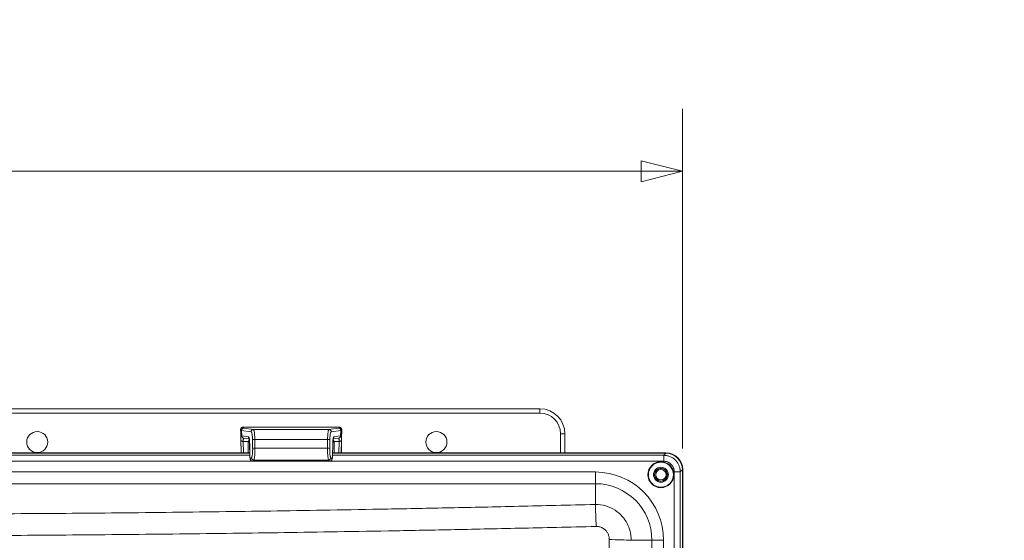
# Model space of a CAD drawing. Header units: inches. Extents: x -374 to 640, y -945 to 1059.
# Tile 97 of 222: x 66.19 to 80.99, y 68.66 to 76.48. Entities that reach past the tile are written whole.
import ezdxf

# ---------------------------------------------------------------- set-up
doc = ezdxf.new("R2010")
doc.units = ezdxf.units.IN
doc.header["$LTSCALE"] = 5
doc.header["$MEASUREMENT"] = 0
for name, color, linetype, lineweight in [('Dimension (ANSI)', 7, 'Continuous', 9), ('Visible (ANSI)', 7, 'Continuous', 18), ('Visible Narrow (ANSI)', 7, 'Continuous', 5)]:
    doc.layers.add(name, color=color, linetype=linetype, lineweight=lineweight)
doc.styles.add('Note Text (ANSI)', font='arial.ttf')
doc.dimstyles.new('.XX', dxfattribs={"dimscale": 5, "dimtxt": 0.095, "dimasz": 0.125, "dimexe": 0.1875, "dimexo": 0.0625, "dimgap": 0.0625, "dimtad": 0, "dimtih": 1, "dimtoh": 1, "dimrnd": 1e-08, "dimzin": 0, "dimdsep": 46, "dimtxsty": 'Note Text (ANSI)', "dimblk": 'Filled-1', "dimcen": 0.09, "dimdle": 0.45, "dimclrd": 256, "dimclre": 256, "dimclrt": 256, "dimadec": 0, "dimazin": 1, "dimtfac": 1.263158, "dimtofl": 0, "dimtmove": 0, "dimatfit": 3, "dimfxl": 1, "dimtolj": 1, "dimtzin": 4, "dimlwd": -1, "dimlwe": -1, "dimarcsym": 0})

# ---------------------------------------------------------------- blocks, each defined once
blk = doc.blocks.new('Filled-1')
at = {"color": 0}
for p, q in [((0, 0), (-1, 0.25)), ((-1, 0.25), (-1, -0.25)), ((-1, 0), (0, 0)), ((-1, -0.25), (0, 0))]:
    blk.add_line(p, q, dxfattribs=at)
at = {"color": 0, "flags": 128}
blk.add_lwpolyline([(-1, -0.25), (0, 0), (-1, 0.25), (-1, -0.25)], dxfattribs=at)
at = {"color": 0}
blk.add_solid([(-1, -0.25), (0, 0), (-1, 0.25), (-1, -0.25)], dxfattribs=at)
blk = doc.blocks.new('*D45')
at = {"layer": 'Defpoints', "color": 0, "transparency": 16777216}
for p in [(76.151, 74.203), (50.746, 69.724), (76.151, 69.724)]:
    blk.add_point(p, dxfattribs=at)
at = {"layer": 'Dimension (ANSI)', "transparency": 16777216}
for p, q in [((50.746, 70.036), (50.746, 75.14)), ((76.151, 70.036), (76.151, 75.14)), ((51.371, 74.203), (62.332, 74.203)), ((75.526, 74.203), (64.566, 74.203))]:
    blk.add_line(p, q, dxfattribs=at)
at = {"layer": 'Dimension (ANSI)', "transparency": 16777216, "xscale": 0.625, "yscale": 0.625, "zscale": 0.625, "rotation": 180}
blk.add_blockref('Filled-1', (50.746, 74.203), dxfattribs=at)
at = {"layer": 'Dimension (ANSI)', "transparency": 16777216, "xscale": 0.625, "yscale": 0.625, "zscale": 0.625}
blk.add_blockref('Filled-1', (76.151, 74.203), dxfattribs=at)
at = {"layer": 'Dimension (ANSI)', "transparency": 16777216, "insert": (62.644, 74.445), "char_height": 0.475, "attachment_point": 1, "style": 'Note Text (ANSI)'}
blk.add_mtext('\\A1;25.40', dxfattribs=at)

msp = doc.modelspace()

# ---------------------------------------------------------------- linework, layer by layer
at = {"layer": 'Visible (ANSI)'}
for p, q in [((74.00639, 70.63498), (52.89139, 70.63498)), ((70.99098, 70.35753), (69.54179, 70.35753)), ((69.51227, 69.97257), (69.50874, 70.18794)), ((69.63564, 70.18252), (69.55457, 70.19232)), ((70.97821, 70.19232), (70.89713, 70.18252)), ((71.02403, 70.18794), (71.0205, 69.97257)), ((74.38139, 69.97257), (74.38139, 70.25998)), ((69.64605, 69.91638), (69.64201, 70.11207)), ((70.89076, 70.11207), (70.88672, 69.91638)), ((57.26277, 69.96732), (69.645, 69.96732)), ((69.64489, 69.97257), (57.26288, 69.97257)), ((70.88777, 69.96732), (75.89709, 69.96732)), ((75.90234, 69.97257), (70.88788, 69.97257)), ((70.84512, 69.84653), (69.68765, 69.84653)), ((76.14614, 69.71828), (76.14614, 64.7015)), ((76.15139, 64.70161), (76.15139, 69.72352))]:
    msp.add_line(p, q, dxfattribs=at)
for centre, radius in [((66.44889, 70.13498), 0.15822), ((72.44889, 70.13498), 0.15822), ((75.82389, 69.64507), 0.195), ((75.82389, 69.64507), 0.11248), ((75.82389, 69.64507), 0.0975), ((75.82389, 69.64507), 0.095), ((75.82389, 69.64507), 0.0781)]:
    msp.add_circle(centre, radius, dxfattribs=at)
msp.add_arc((74.00639, 70.25998), 0.375, 0, 90, dxfattribs=at)
for centre in [(75.89519, 69.71637), (75.90044, 69.72162)]:
    msp.add_ellipse(centre, major_axis=(0.17812, 0.17812), ratio=0.99243251, start_param=5.50158524, end_param=7.06478537, dxfattribs=at)
for points, knots in [([(69.50874, 70.18794), (69.50832, 70.21358), (69.50794, 70.23698), (69.50735, 70.2754), (69.50712, 70.29101), (69.50683, 70.31311), (69.50674, 70.31891), (69.50678, 70.32271), (69.50676, 70.32295), (69.50684, 70.32447), (69.50686, 70.32485), (69.50694, 70.32583), (69.507, 70.32642), (69.50725, 70.32836), (69.50754, 70.32987), (69.50828, 70.33272), (69.50874, 70.33414), (69.51038, 70.33825), (69.51184, 70.34088), (69.51575, 70.34619), (69.5184, 70.34881), (69.52437, 70.35311), (69.52777, 70.35481), (69.53469, 70.35698), (69.53826, 70.35753), (69.54179, 70.35753)], [0, 0, 0, 0, 0.228294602, 0.228294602, 0.453054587, 0.453054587, 0.678209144, 0.678209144, 0.705145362, 0.705145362, 0.711562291, 0.711562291, 0.717298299, 0.717298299, 0.728857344, 0.728857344, 0.740160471, 0.740160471, 0.762720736, 0.762720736, 0.790447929, 0.790447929, 0.818762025, 0.818762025, 0.845674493, 0.845674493, 0.845674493, 0.845674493]), ([(70.99098, 70.35753), (70.99475, 70.35753), (70.99858, 70.3569), (71.00568, 70.35451), (71.00905, 70.35273), (71.01499, 70.34826), (71.01763, 70.34552), (71.02186, 70.33941), (71.0235, 70.33597), (71.02502, 70.33084), (71.02538, 70.32916), (71.0257, 70.32697), (71.02578, 70.32633), (71.02588, 70.32532), (71.0259, 70.32493), (71.02594, 70.3243), (71.02595, 70.32406), (71.02598, 70.32351), (71.02598, 70.32328), (71.026, 70.32255), (71.026, 70.32223), (71.026, 70.3208), (71.026, 70.31953), (71.02594, 70.31227), (71.02581, 70.30222), (71.0254, 70.27369), (71.02511, 70.25471), (71.02454, 70.21892), (71.02429, 70.20388), (71.02403, 70.18794)], [0, 0, 0, 0, 0.028766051, 0.028766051, 0.05708223, 0.05708223, 0.085412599, 0.085412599, 0.113708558, 0.113708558, 0.126582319, 0.126582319, 0.132392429, 0.132392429, 0.137631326, 0.137631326, 0.143002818, 0.143002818, 0.152609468, 0.152609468, 0.17723872, 0.17723872, 0.251111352, 0.251111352, 0.475325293, 0.475325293, 0.704292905, 0.704292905, 0.846210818, 0.846210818, 0.846210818, 0.846210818]), ([(69.64201, 70.11207), (69.64179, 70.12308), (69.64127, 70.13403), (69.63979, 70.15378), (69.63881, 70.1629), (69.63663, 70.17792), (69.63538, 70.1842), (69.63382, 70.19016), (69.63338, 70.19158), (69.63281, 70.19321), (69.63263, 70.19363), (69.6326, 70.19368), (69.6326, 70.19368), (69.6326, 70.19368)], [0, 0, 0, 0, 0.084555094, 0.084555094, 0.166938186, 0.166938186, 0.245892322, 0.245892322, 0.27930222, 0.27930222, 0.30500551, 0.30500551, 0.306524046, 0.306524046, 0.306524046, 0.306524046]), ([(70.90017, 70.19368), (70.90017, 70.19368), (70.89996, 70.19322), (70.8993, 70.19131), (70.89877, 70.18955), (70.89747, 70.18434), (70.89667, 70.18044), (70.89497, 70.1703), (70.89408, 70.1636), (70.89248, 70.14794), (70.89179, 70.13861), (70.89107, 70.12344), (70.89088, 70.11777), (70.89076, 70.11207)], [0.11920052, 0.11920052, 0.11920052, 0.11920052, 0.147464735, 0.147464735, 0.186063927, 0.186063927, 0.238835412, 0.238835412, 0.305702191, 0.305702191, 0.38240197, 0.38240197, 0.4261976, 0.4261976, 0.4261976, 0.4261976]), ([(69.68765, 69.84653), (69.68369, 69.84653), (69.67969, 69.8472), (69.6723, 69.84973), (69.66881, 69.85159), (69.66271, 69.85619), (69.66004, 69.85899), (69.65579, 69.86482), (69.65417, 69.86789), (69.6516, 69.87405), (69.65065, 69.8772), (69.64837, 69.88671), (69.64742, 69.89368), (69.64641, 69.90617), (69.64616, 69.91126), (69.64605, 69.91638)], [0, 0, 0, 0, 0.030618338, 0.030618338, 0.060693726, 0.060693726, 0.090935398, 0.090935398, 0.120809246, 0.120809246, 0.153503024, 0.153503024, 0.217199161, 0.217199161, 0.256386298, 0.256386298, 0.256386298, 0.256386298]), ([(70.88672, 69.91638), (70.8866, 69.91082), (70.88632, 69.9053), (70.88542, 69.89498), (70.8848, 69.8901), (70.88295, 69.87998), (70.88168, 69.87484), (70.87806, 69.86688), (70.87658, 69.86424), (70.87245, 69.85863), (70.86954, 69.85569), (70.86315, 69.85112), (70.85965, 69.84936), (70.8525, 69.84711), (70.84879, 69.84653), (70.84513, 69.84653)], [0, 0, 0, 0, 0.04252573, 0.04252573, 0.085852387, 0.085852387, 0.140356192, 0.140356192, 0.166193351, 0.166193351, 0.198305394, 0.198305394, 0.228110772, 0.228110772, 0.256511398, 0.256511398, 0.256511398, 0.256511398])]:
    msp.add_open_spline(points, degree=3, knots=knots, dxfattribs=at)
for points in [[(69.68765, 69.84653), (69.68765, 69.84653), (69.68765, 69.84653), (69.68765, 69.84653)], [(70.84513, 69.84653), (70.84512, 69.84653), (70.84512, 69.84653), (70.84512, 69.84653)]]:
    msp.add_open_spline(points, degree=3, dxfattribs=at)
at = {"layer": 'Visible Narrow (ANSI)'}
for p, q in [((74.00639, 70.63498), (74.00639, 70.56998)), ((74.00639, 70.56998), (52.89139, 70.56998)), ((69.50681, 70.32186), (69.508, 70.30991)), ((69.51038, 70.17384), (69.508, 70.30991)), ((69.52282, 70.22701), (69.52144, 70.30731)), ((69.52144, 70.30731), (69.66387, 70.29009)), ((70.99097, 70.35746), (69.5418, 70.35746)), ((69.5418, 70.35746), (69.54299, 70.34551)), ((69.55597, 70.34239), (69.69841, 70.32517)), ((70.83436, 70.32517), (69.69841, 70.32517)), ((70.83436, 70.32517), (70.9768, 70.34239)), ((70.8689, 70.29009), (71.01134, 70.30731)), ((70.98978, 70.34551), (70.99097, 70.35746)), ((71.01134, 70.30731), (71.00995, 70.22701)), ((71.02477, 70.30991), (71.02239, 70.17384)), ((71.02477, 70.30991), (71.02596, 70.32186)), ((69.51227, 69.97257), (69.50874, 70.1879)), ((69.51045, 70.16985), (69.51347, 69.97257)), ((69.62386, 70.21494), (69.52423, 70.22698)), ((69.63826, 70.1722), (69.63826, 70.1722)), ((69.68494, 70.17227), (69.68729, 70.03999)), ((70.81329, 70.17563), (69.71948, 70.17563)), ((69.71948, 70.17563), (69.72183, 70.04334)), ((70.81094, 70.04334), (70.81329, 70.17563)), ((70.84548, 70.03999), (70.84783, 70.17227)), ((70.89451, 70.1722), (70.89451, 70.1722)), ((71.00854, 70.22698), (70.90891, 70.21494)), ((71.0193, 69.97257), (71.02233, 70.16985)), ((71.02403, 70.1879), (71.0205, 69.97257)), ((74.31639, 69.97257), (74.31639, 70.25998)), ((74.38139, 70.25998), (74.31639, 70.25998)), ((69.54544, 70.14321), (69.6229, 70.14321)), ((69.54544, 70.14321), (69.54806, 69.97257)), ((69.6222, 70.13451), (69.61971, 69.97257)), ((69.64651, 69.91702), (69.64247, 70.11271)), ((70.81094, 70.04334), (69.72183, 70.04334)), ((70.8903, 70.11271), (70.88626, 69.91702)), ((70.90987, 70.14321), (70.98733, 70.14321)), ((70.91306, 69.97257), (70.91057, 70.13451)), ((70.98471, 69.97257), (70.98733, 70.14321)), ((57.26212, 69.93602), (69.64565, 69.93602)), ((69.67024, 69.89995), (69.65429, 69.8821)), ((69.70478, 69.86561), (69.68883, 69.84776)), ((70.82799, 69.86561), (69.70478, 69.86561)), ((70.84395, 69.84776), (70.82799, 69.86561)), ((70.87849, 69.8821), (70.86253, 69.89995)), ((70.88712, 69.93602), (75.86578, 69.93602)), ((75.89709, 69.96732), (75.86578, 69.93602)), ((75.86578, 69.84636), (75.86578, 69.93602)), ((51.032, 69.84636), (75.86578, 69.84636)), ((70.84395, 69.84776), (69.68883, 69.84776)), ((76.14614, 69.71828), (76.11483, 69.68697)), ((74.83839, 69.68565), (52.05939, 69.68565)), ((74.83839, 69.68565), (74.83839, 69.51002)), ((76.02518, 69.68697), (76.11483, 69.68697)), ((76.02518, 69.68697), (76.02518, 64.69902)), ((76.11483, 69.68697), (76.11483, 64.70086)), ((74.83839, 69.51002), (52.05939, 69.51002)), ((74.83839, 69.51002), (74.83839, 69.19796)), ((75.08889, 69.13812), (75.08889, 69.13813)), ((75.31695, 68.91007), (75.31698, 68.91007)), ((75.68884, 68.65957), (75.37678, 68.65957)), ((75.86447, 68.65957), (75.68884, 68.65957)), ((75.68884, 45.88057), (75.68884, 68.65957)), ((75.86447, 45.88057), (75.86447, 68.65957))]:
    msp.add_line(p, q, dxfattribs=at)
msp.add_circle((75.82389, 69.64507), 0.188, dxfattribs=at)
for centre, radius, start, end in [((132.61238, 552.0832), 507.11098, 269.3079848, 269.3079849), ((132.61238, 552.0832), 507.11098, 269.3364756, 269.3364757), ((132.61238, 552.0832), 507.11098, 270.0142531, 270.0142532), ((74.00639, 70.25998), 0.31, 0, 90), ((132.61238, -437.54305), 507.11098, 89.30796703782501, 89.30796710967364), ((132.61238, -437.54305), 507.11098, 89.98574681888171, 89.98574689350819), ((132.61238, -437.54305), 507.11098, 90.66352429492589, 90.66352437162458), ((132.61238, -437.54305), 507.11098, 90.69201509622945, 90.69201518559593), ((74.83839, 68.65957), 1.02608, 0, 90), ((74.83839, 68.65957), 0.85045, 0, 90)]:
    msp.add_arc(centre, radius, start, end, dxfattribs=at)
for centre, major_axis, ratio, start_param, end_param in [((69.5418, 70.32247), (-0.03483, -0.00347), 0.99980162, 4.61304072, 6.20117796), ((69.54299, 70.31052), (-0.03483, -0.00347), 0.99980162, 4.61304068, 6.20117822), ((70.52844, 70.30996), (-1.02045, -0.00002), 0.01591551, 0.001903, 0.16247025), ((69.55597, 70.3074), (0.0042, 0.03475), 0.98663579, 0.12194022, 1.69187103), ((69.54661, 70.04503), (0.00482, -0.3125), 0.00144871, 3.12175458, 3.14147294), ((70.52888, 70.34555), (-0.98588, 0), 0.01981987, 0.00197079, 0.16246843), ((69.69841, 70.29017), (0.0042, 0.03475), 0.98663579, 0.12194113, 1.69186027), ((70.83436, 70.29017), (-0.0042, 0.03475), 0.98663579, 4.591314, 6.16124509), ((70.0039, 70.34555), (0.98588, 0), 0.01981987, 6.12071688, 6.28121452), ((70.9768, 70.3074), (-0.0042, 0.03475), 0.98663579, 4.59131427, 6.16124489), ((70.98978, 70.31052), (0.03483, -0.00347), 0.99980162, 0.08200709, 1.67014476), ((70.99097, 70.32247), (0.03483, -0.00347), 0.99980162, 0.0820153, 1.6701446), ((70.00433, 70.30996), (1.02044, -0.00002), 0.01591551, 6.1207149, 6.28128243), ((69.51384, 69.98818), (0.00412, -0.23782), 0.00165263, 3.81667214, 3.84304223), ((69.54538, 70.17444), (-0.035, -0.00053), 0.7941651, 0.00268488, 1.55868922), ((69.54544, 70.17046), (-0.035, -0.00054), 0.7785978, 0.00260006, 1.55884256), ((69.524, 69.96423), (-0.00062, 0.2628), 0.16174829, 6.2632407, 6.29624214), ((69.55736, 70.22709), (0.0029, -0.03488), 0.98674796, 4.63287729, 6.1666517), ((69.55877, 70.22707), (-0.0042, -0.03475), 0.98663579, 4.83346395, 6.28318531), ((69.6584, 70.21502), (0.0042, 0.03475), 0.98663579, 1.69187131, 2.46675658), ((69.71948, 70.17235), (-0.03499, -0.00062), 0.09347389, 4.71072859, 6.12000245), ((70.81329, 70.17235), (0.03499, -0.00062), 0.09347383, 0.16319682, 1.57245896), ((70.87437, 70.21502), (-0.0042, 0.03475), 0.98663579, 3.81644799, 4.59134107), ((70.97541, 70.22709), (-0.0029, -0.03488), 0.98674792, 0.11665802, 1.65028908), ((70.974, 70.22707), (0.0042, -0.03475), 0.98663579, 0, 1.44972135), ((70.98733, 70.17046), (0.035, -0.00054), 0.7785978, 4.72434274, 6.28058525), ((70.98739, 70.17444), (0.035, -0.00053), 0.79416527, 4.72449865, 6.28051025), ((71.00877, 69.96423), (0.00062, 0.2628), 0.1617483, 6.27012853, 6.30313013), ((71.01893, 69.98819), (0.00412, 0.23782), 0.00165264, 5.58172804, 5.60809855), ((69.54859, 69.99778), (0.00387, -0.19348), 0.00192234, 3.83442462, 3.86180198), ((69.79049, 70.13348), (-0.1683, 0.00005), 0.62748725, 6.19135369, 6.27383727), ((69.6222, 70.16176), (-0.035, 0.00054), 0.7785978, 1.58275009, 2.14649726), ((69.6229, 70.17046), (-0.03463, 0.0051), 0.77532885, 1.68451636, 2.20985169), ((69.67701, 70.11279), (-0.03499, -0.00072), 0.11082657, 6.11967549, 6.28315399), ((69.72183, 70.04007), (-0.03499, -0.00062), 0.09347384, 4.7107272, 6.11999382), ((70.83213, 70.02791), (-0.00031, -0.165), 0.12913844, 4.61901035, 6.10253872), ((70.81094, 70.04007), (0.03499, -0.00062), 0.09347389, 0.16318285, 1.57245671), ((70.85577, 70.11279), (0.03499, -0.00072), 0.11082689, 0, 0.16347808), ((70.91057, 70.16176), (0.035, 0.00054), 0.7785978, 4.13668723, 4.70043425), ((70.90987, 70.17046), (0.03463, 0.0051), 0.77532384, 4.073323, 4.59865783), ((70.74228, 70.13348), (0.1683, 0.00005), 0.62748725, 0.00934805, 0.0918317), ((70.98418, 69.99778), (0.00387, 0.19348), 0.00192234, 5.5629755, 5.59035284), ((69.68105, 69.9171), (-0.03499, -0.00072), 0.11082689, 6.11970723, 6.28317898), ((69.68883, 69.88219), (-0.0261, 0.02332), 0.97120677, 0.7463267, 2.28569456), ((69.70478, 69.90004), (-0.0261, 0.02332), 0.97120681, 0.74631224, 2.28570093), ((70.82799, 69.90004), (0.0261, 0.02332), 0.97120678, 3.99748456, 5.53686356), ((70.84395, 69.88218), (0.0261, 0.02332), 0.97120681, 3.99748437, 5.53687307), ((70.85172, 69.9171), (0.03499, -0.00072), 0.110826, 6.28318504, 6.44665671), ((74.83839, 68.85653), (0.01235, -0.49985), 0.02307421, 1.59313454, 2.32218933), ((75.03535, 68.65957), (-0.49985, 0.01235), 0.02307421, 3.96099598, 4.69005076)]:
    msp.add_ellipse(centre, major_axis=major_axis, ratio=ratio, start_param=start_param, end_param=end_param, dxfattribs=at)
for points, knots in [([(69.50874, 70.1879), (69.50852, 70.20107), (69.50832, 70.21339), (69.50814, 70.22495), (69.50813, 70.2256), (69.50812, 70.22624), (69.50811, 70.22688), (69.50792, 70.23871), (69.50775, 70.24973), (69.50759, 70.25969), (69.50759, 70.25994), (69.50759, 70.26019), (69.50758, 70.26044), (69.50743, 70.2706), (69.50729, 70.27964), (69.50718, 70.28745), (69.50707, 70.29525), (69.50698, 70.30182), (69.50691, 70.30704), (69.50691, 70.30721), (69.50691, 70.30737), (69.5069, 70.30754), (69.50684, 70.31251), (69.5068, 70.31621), (69.50678, 70.31861), (69.50678, 70.31876), (69.50678, 70.31891), (69.50678, 70.31905), (69.50677, 70.32122), (69.50678, 70.32217), (69.50681, 70.32186)], [0, 0, 0, 0, 0.15785614, 0.15785614, 0.15785614, 0.16666667, 0.16666667, 0.16666667, 0.32924364, 0.32924364, 0.32924364, 0.33333333, 0.33333333, 0.33333333, 0.5, 0.5, 0.5, 0.66666667, 0.66666667, 0.66666667, 0.67193617, 0.67193617, 0.67193617, 0.83333333, 0.83333333, 0.83333333, 0.84333124, 0.84333124, 0.84333124, 1, 1, 1, 1]), ([(69.69841, 70.32517), (69.6999, 70.32494), (69.70287, 70.32206), (69.70713, 70.31068), (69.71099, 70.29276), (69.7143, 70.26912), (69.71691, 70.24079), (69.71871, 70.20915), (69.71932, 70.18684), (69.71948, 70.17563)], [0.000000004, 0.000000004, 0.000000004, 0.000000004, 0.142857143, 0.285714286, 0.428571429, 0.571428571, 0.714285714, 0.857142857, 1, 1, 1, 1]), ([(71.02596, 70.32186), (71.02599, 70.32217), (71.026, 70.32122), (71.02599, 70.31905), (71.02599, 70.31891), (71.02599, 70.31876), (71.02599, 70.31861), (71.02597, 70.31621), (71.02593, 70.31251), (71.02587, 70.30754), (71.02587, 70.30737), (71.02586, 70.30721), (71.02586, 70.30704), (71.0258, 70.30184), (71.02571, 70.2953), (71.0256, 70.28753), (71.02548, 70.27971), (71.02535, 70.27064), (71.02519, 70.26044), (71.02519, 70.26019), (71.02518, 70.25994), (71.02518, 70.25969), (71.02503, 70.24973), (71.02485, 70.23871), (71.02466, 70.22688), (71.02465, 70.22624), (71.02464, 70.2256), (71.02463, 70.22495), (71.02445, 70.21339), (71.02425, 70.20107), (71.02403, 70.1879)], [0, 0, 0, 0, 0.15666876, 0.15666876, 0.15666876, 0.16666667, 0.16666667, 0.16666667, 0.32806383, 0.32806383, 0.32806383, 0.33333333, 0.33333333, 0.33333333, 0.49941086, 0.49941086, 0.49941086, 0.66666667, 0.66666667, 0.66666667, 0.67075636, 0.67075636, 0.67075636, 0.83333333, 0.83333333, 0.83333333, 0.84214386, 0.84214386, 0.84214386, 1, 1, 1, 1]), ([(69.52283, 70.22701), (69.52068, 70.22679), (69.51882, 70.22565), (69.51711, 70.22342), (69.51697, 70.22324), (69.51519, 70.22066), (69.51387, 70.21724), (69.51285, 70.21273), (69.51284, 70.21268), (69.51182, 70.20809), (69.51114, 70.20251), (69.51073, 70.19564), (69.51071, 70.19525), (69.51035, 70.18866), (69.51027, 70.18166), (69.51038, 70.17384)], [0, 0, 0, 0, 0.22961287, 0.22961287, 0.25, 0.25, 0.49723411, 0.49723411, 0.5, 0.5, 0.75, 0.75, 0.76480422, 0.76480422, 1, 1, 1, 1]), ([(69.55686, 70.19204), (69.55483, 70.19176), (69.55306, 70.19067), (69.54997, 70.18674), (69.54869, 70.18378), (69.54675, 70.17605), (69.5461, 70.17128), (69.54535, 70.16013), (69.54525, 70.15375), (69.54538, 70.14665)], [0.019098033, 0.019098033, 0.019098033, 0.019098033, 0.25, 0.25, 0.5, 0.5, 0.75, 0.75, 1, 1, 1, 1]), ([(69.63756, 70.17149), (69.6362, 70.17009), (69.63493, 70.16864), (69.63087, 70.16352), (69.62852, 70.15966), (69.6249, 70.15163), (69.62363, 70.14746), (69.6229, 70.14321)], [0.598195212, 0.598195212, 0.598195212, 0.598195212, 0.666666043, 0.666666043, 0.833332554, 0.833332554, 0.999998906, 0.999998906, 0.999998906, 0.999998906]), ([(69.66387, 70.29009), (69.66524, 70.28992), (69.66658, 70.28897), (69.66791, 70.28725), (69.66803, 70.28708), (69.66816, 70.28691), (69.66829, 70.28672), (69.66967, 70.28477), (69.67102, 70.28197), (69.67232, 70.2784), (69.67238, 70.27821), (69.67245, 70.27802), (69.67252, 70.27783), (69.67386, 70.27403), (69.67513, 70.26938), (69.67632, 70.264), (69.67753, 70.2585), (69.67865, 70.25222), (69.67965, 70.24531), (69.67967, 70.24513), (69.6797, 70.24495), (69.67973, 70.24477), (69.68068, 70.23809), (69.68153, 70.23083), (69.68224, 70.22315), (69.68229, 70.22264), (69.68234, 70.22213), (69.68238, 70.22161), (69.68305, 70.21418), (69.68361, 70.20636), (69.68403, 70.1984), (69.68407, 70.19752), (69.68412, 70.19663), (69.68416, 70.19575), (69.68454, 70.18809), (69.6848, 70.18028), (69.68494, 70.17227)], [0, 0, 0, 0, 0.1301932, 0.1301932, 0.1301932, 0.14285714, 0.14285714, 0.14285714, 0.27859384, 0.27859384, 0.27859384, 0.28571429, 0.28571429, 0.28571429, 0.4268986, 0.4268986, 0.4268986, 0.57142857, 0.57142857, 0.57142857, 0.5752078, 0.5752078, 0.5752078, 0.71428571, 0.71428571, 0.71428571, 0.72351091, 0.72351091, 0.72351091, 0.85714286, 0.85714286, 0.85714286, 0.87193744, 0.87193744, 0.87193744, 1, 1, 1, 1]), ([(70.84783, 70.17227), (70.84797, 70.18028), (70.84823, 70.18809), (70.84861, 70.19575), (70.84865, 70.19663), (70.8487, 70.19752), (70.84874, 70.1984), (70.84917, 70.20636), (70.84972, 70.21418), (70.85039, 70.22161), (70.85044, 70.22213), (70.85048, 70.22264), (70.85053, 70.22315), (70.85125, 70.23083), (70.85209, 70.23809), (70.85305, 70.24477), (70.85307, 70.24495), (70.8531, 70.24513), (70.85312, 70.24531), (70.85411, 70.25214), (70.85521, 70.25835), (70.85641, 70.26381), (70.85761, 70.26927), (70.8589, 70.27398), (70.86025, 70.27783), (70.86032, 70.27802), (70.86039, 70.27821), (70.86046, 70.2784), (70.86175, 70.28197), (70.86311, 70.28477), (70.86448, 70.28672), (70.86461, 70.28691), (70.86474, 70.28708), (70.86487, 70.28725), (70.86619, 70.28897), (70.86753, 70.28992), (70.8689, 70.29009)], [0.000000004, 0.000000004, 0.000000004, 0.000000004, 0.128062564, 0.128062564, 0.128062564, 0.142857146, 0.142857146, 0.142857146, 0.276489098, 0.276489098, 0.276489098, 0.285714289, 0.285714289, 0.285714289, 0.424792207, 0.424792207, 0.424792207, 0.428571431, 0.428571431, 0.428571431, 0.571428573, 0.571428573, 0.571428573, 0.714285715, 0.714285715, 0.714285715, 0.721406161, 0.721406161, 0.721406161, 0.857142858, 0.857142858, 0.857142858, 0.869806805, 0.869806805, 0.869806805, 1, 1, 1, 1]), ([(70.90987, 70.14321), (70.90928, 70.14664), (70.90834, 70.15003), (70.90673, 70.1541), (70.90641, 70.15488), (70.90453, 70.15905), (70.90261, 70.16233), (70.89989, 70.16603), (70.89947, 70.16659), (70.89784, 70.16864), (70.89657, 70.17009), (70.89521, 70.17149)], [0.000001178, 0.000001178, 0.000001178, 0.000001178, 0.134692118, 0.134692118, 0.16666732, 0.16666732, 0.307734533, 0.307734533, 0.333333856, 0.333333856, 0.401808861, 0.401808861, 0.401808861, 0.401808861]), ([(70.98739, 70.14665), (70.98752, 70.15375), (70.98742, 70.16013), (70.98668, 70.17128), (70.98602, 70.17605), (70.98408, 70.18378), (70.9828, 70.18674), (70.97971, 70.19067), (70.97794, 70.19176), (70.97592, 70.19204)], [0, 0, 0, 0, 0.25, 0.25, 0.5, 0.5, 0.75, 0.75, 0.980901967, 0.980901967, 0.980901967, 0.980901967]), ([(71.02239, 70.17384), (71.0225, 70.18166), (71.02242, 70.18866), (71.02207, 70.19525), (71.02204, 70.19564), (71.02163, 70.20251), (71.02095, 70.20809), (71.01993, 70.21268), (71.01992, 70.21273), (71.0189, 70.21724), (71.01758, 70.22066), (71.0158, 70.22324), (71.01566, 70.22342), (71.01395, 70.22565), (71.01209, 70.22679), (71.00995, 70.22701)], [0.000000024, 0.000000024, 0.000000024, 0.000000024, 0.23519579, 0.23519579, 0.250000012, 0.250000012, 0.500000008, 0.500000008, 0.502765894, 0.502765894, 0.750000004, 0.750000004, 0.770387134, 0.770387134, 1, 1, 1, 1]), ([(69.68729, 70.03999), (69.68741, 70.03313), (69.68745, 70.02627), (69.68739, 70.01936), (69.68738, 70.01848), (69.68737, 70.0176), (69.68736, 70.01672), (69.68728, 70.00949), (69.68709, 70.00219), (69.6868, 69.99501), (69.68678, 69.99444), (69.68675, 69.99387), (69.68673, 69.9933), (69.68641, 69.98584), (69.68598, 69.97853), (69.68544, 69.9715), (69.68542, 69.97124), (69.6854, 69.97098), (69.68538, 69.97072), (69.68482, 69.96346), (69.68414, 69.9565), (69.68336, 69.95), (69.68258, 69.94351), (69.6817, 69.93747), (69.68073, 69.932), (69.68069, 69.93177), (69.68065, 69.93155), (69.68061, 69.93133), (69.67968, 69.92612), (69.67867, 69.92143), (69.67759, 69.91733), (69.6775, 69.917), (69.67742, 69.91667), (69.67733, 69.91634), (69.67628, 69.9125), (69.67519, 69.90921), (69.67405, 69.90653), (69.67391, 69.90618), (69.67377, 69.90585), (69.67362, 69.90553), (69.67253, 69.90312), (69.6714, 69.90125), (69.67024, 69.89995)], [0, 0, 0, 0, 0.11092114, 0.11092114, 0.11092114, 0.125, 0.125, 0.125, 0.24078251, 0.24078251, 0.24078251, 0.25, 0.25, 0.25, 0.37053698, 0.37053698, 0.37053698, 0.375, 0.375, 0.375, 0.5, 0.5, 0.5, 0.625, 0.625, 0.625, 0.63005847, 0.63005847, 0.63005847, 0.75, 0.75, 0.75, 0.75981632, 0.75981632, 0.75981632, 0.875, 0.875, 0.875, 0.88966844, 0.88966844, 0.88966844, 1, 1, 1, 1]), ([(69.72183, 70.04334), (69.72195, 70.03472), (69.72198, 70.02596), (69.72192, 70.01603), (69.72191, 70.0149), (69.72181, 70.00457), (69.72163, 69.99534), (69.72132, 69.98552), (69.72129, 69.98478), (69.72095, 69.97461), (69.72052, 69.96533), (69.71996, 69.95608), (69.71994, 69.95575), (69.71936, 69.94619), (69.71868, 69.93737), (69.71712, 69.92089), (69.71624, 69.91324), (69.71523, 69.906), (69.71519, 69.90572), (69.71422, 69.89883), (69.71321, 69.89288), (69.71205, 69.88725), (69.71196, 69.88682), (69.71083, 69.88154), (69.70973, 69.87737), (69.70845, 69.87353), (69.70831, 69.8731), (69.70706, 69.86961), (69.70593, 69.86724), (69.70478, 69.86561)], [0.000000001, 0.000000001, 0.000000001, 0.000000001, 0.110783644, 0.110783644, 0.125000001, 0.125000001, 0.240633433, 0.240633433, 0.250000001, 0.250000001, 0.370466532, 0.370466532, 0.375000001, 0.375000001, 0.500000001, 0.500000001, 0.625, 0.625, 0.630136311, 0.630136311, 0.75, 0.75, 0.75997491, 0.75997491, 0.875, 0.875, 0.889812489, 0.889812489, 1, 1, 1, 1]), ([(70.86253, 69.89995), (70.86137, 69.90125), (70.86024, 69.90312), (70.85915, 69.90553), (70.85901, 69.90585), (70.85886, 69.90618), (70.85872, 69.90653), (70.85759, 69.90921), (70.85649, 69.9125), (70.85544, 69.91634), (70.85536, 69.91667), (70.85527, 69.917), (70.85518, 69.91733), (70.8541, 69.92143), (70.85309, 69.92612), (70.85216, 69.93133), (70.85212, 69.93155), (70.85208, 69.93177), (70.85204, 69.932), (70.85108, 69.93746), (70.8502, 69.94348), (70.84942, 69.94996), (70.84864, 69.95647), (70.84796, 69.96344), (70.84739, 69.97072), (70.84737, 69.97098), (70.84735, 69.97124), (70.84733, 69.9715), (70.84679, 69.97853), (70.84636, 69.98584), (70.84604, 69.9933), (70.84602, 69.99387), (70.84599, 69.99444), (70.84597, 69.99501), (70.84568, 70.00219), (70.8455, 70.00949), (70.84541, 70.01672), (70.8454, 70.0176), (70.84539, 70.01848), (70.84538, 70.01936), (70.84533, 70.02627), (70.84536, 70.03313), (70.84548, 70.03999)], [0, 0, 0, 0, 0.11033156, 0.11033156, 0.11033156, 0.125, 0.125, 0.125, 0.24018368, 0.24018368, 0.24018368, 0.25, 0.25, 0.25, 0.36994153, 0.36994153, 0.36994153, 0.375, 0.375, 0.375, 0.49970593, 0.49970593, 0.49970593, 0.625, 0.625, 0.625, 0.62946302, 0.62946302, 0.62946302, 0.75, 0.75, 0.75, 0.75921749, 0.75921749, 0.75921749, 0.875, 0.875, 0.875, 0.88907886, 0.88907886, 0.88907886, 1, 1, 1, 1]), ([(69.65429, 69.8821), (69.65387, 69.88164), (69.65345, 69.88142), (69.65303, 69.88145), (69.65294, 69.88146), (69.65285, 69.88148), (69.65276, 69.88151), (69.65231, 69.88166), (69.65185, 69.8821), (69.6514, 69.88283), (69.65135, 69.88291), (69.6513, 69.883), (69.65124, 69.8831), (69.65076, 69.88395), (69.6503, 69.88514), (69.64987, 69.88663), (69.6494, 69.88823), (69.64897, 69.89016), (69.64858, 69.89238), (69.6482, 69.89453), (69.64786, 69.89694), (69.64758, 69.89956), (69.64755, 69.89985), (69.64752, 69.90013), (69.64749, 69.90042), (69.64724, 69.90279), (69.64704, 69.90532), (69.64688, 69.90792), (69.64684, 69.90845), (69.64681, 69.90899), (69.64678, 69.90953), (69.64665, 69.91195), (69.64656, 69.91444), (69.64651, 69.91702)], [0.000000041, 0.000000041, 0.000000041, 0.000000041, 0.117411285, 0.117411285, 0.117411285, 0.142857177, 0.142857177, 0.142857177, 0.270746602, 0.270746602, 0.270746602, 0.285714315, 0.285714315, 0.285714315, 0.423767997, 0.423767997, 0.423767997, 0.571428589, 0.571428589, 0.571428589, 0.714285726, 0.714285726, 0.714285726, 0.72982724, 0.72982724, 0.72982724, 0.857142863, 0.857142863, 0.857142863, 0.883093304, 0.883093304, 0.883093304, 1, 1, 1, 1]), ([(70.88626, 69.91702), (70.88621, 69.91444), (70.88612, 69.91195), (70.88599, 69.90953), (70.88596, 69.90899), (70.88593, 69.90845), (70.8859, 69.90792), (70.88574, 69.90532), (70.88553, 69.90279), (70.88529, 69.90042), (70.88526, 69.90013), (70.88522, 69.89985), (70.88519, 69.89956), (70.88492, 69.89704), (70.8846, 69.89471), (70.88424, 69.89263), (70.88385, 69.89038), (70.88341, 69.88841), (70.88295, 69.88679), (70.8825, 69.88523), (70.88202, 69.88398), (70.88153, 69.8831), (70.88148, 69.883), (70.88142, 69.88291), (70.88137, 69.88283), (70.88093, 69.8821), (70.88047, 69.88166), (70.88001, 69.88151), (70.87992, 69.88148), (70.87983, 69.88146), (70.87974, 69.88145), (70.87932, 69.88142), (70.8789, 69.88164), (70.87849, 69.8821)], [0.000000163, 0.000000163, 0.000000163, 0.000000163, 0.116906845, 0.116906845, 0.116906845, 0.142857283, 0.142857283, 0.142857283, 0.27017289, 0.27017289, 0.27017289, 0.285714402, 0.285714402, 0.285714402, 0.423208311, 0.423208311, 0.423208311, 0.571428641, 0.571428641, 0.571428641, 0.714285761, 0.714285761, 0.714285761, 0.729253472, 0.729253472, 0.729253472, 0.85714288, 0.85714288, 0.85714288, 0.88258877, 0.88258877, 0.88258877, 1, 1, 1, 1]), ([(75.86578, 69.93602), (75.87849, 69.93598), (75.8918, 69.93498), (75.90559, 69.93272), (75.90666, 69.93254), (75.90773, 69.93236), (75.9088, 69.93217), (75.92342, 69.92958), (75.93856, 69.92553), (75.95359, 69.91984), (75.95392, 69.91971), (75.95425, 69.91959), (75.95458, 69.91946), (75.96994, 69.91357), (75.98517, 69.90597), (75.99966, 69.89671), (76.00008, 69.89645), (76.00049, 69.89618), (76.00091, 69.89591), (76.01494, 69.88683), (76.02826, 69.87618), (76.04038, 69.86424), (76.04136, 69.86327), (76.04234, 69.86229), (76.04331, 69.86131), (76.05462, 69.84979), (76.06482, 69.83714), (76.07364, 69.82375), (76.07488, 69.82188), (76.07608, 69.81999), (76.07727, 69.81809), (76.08524, 69.80525), (76.09195, 69.79181), (76.09733, 69.7782), (76.09844, 69.7754), (76.09949, 69.77259), (76.10048, 69.76978), (76.10505, 69.75691), (76.10843, 69.74396), (76.11074, 69.73135), (76.11139, 69.72781), (76.11195, 69.7243), (76.11244, 69.72082), (76.11406, 69.70918), (76.1148, 69.69788), (76.11483, 69.68697)], [0.000000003, 0.000000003, 0.000000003, 0.000000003, 0.116020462, 0.116020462, 0.116020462, 0.125, 0.125, 0.125, 0.247316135, 0.247316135, 0.247316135, 0.25, 0.25, 0.25, 0.375, 0.375, 0.375, 0.378579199, 0.378579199, 0.378579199, 0.5, 0.5, 0.5, 0.50985143, 0.50985143, 0.50985143, 0.625, 0.625, 0.625, 0.64112489, 0.64112489, 0.64112489, 0.75, 0.75, 0.75, 0.77238733, 0.77238733, 0.77238733, 0.875, 0.875, 0.875, 0.903805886, 0.903805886, 0.903805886, 1, 1, 1, 1]), ([(75.86578, 69.84636), (75.87405, 69.84636), (75.88252, 69.84574), (75.89132, 69.84431), (75.89201, 69.8442), (75.89269, 69.84409), (75.89338, 69.84397), (75.90273, 69.84232), (75.91246, 69.83975), (75.92211, 69.83613), (75.92232, 69.83605), (75.92253, 69.83597), (75.92274, 69.83589), (75.9326, 69.83214), (75.94236, 69.82728), (75.95164, 69.82136), (75.9519, 69.8212), (75.95217, 69.82103), (75.95243, 69.82086), (75.96142, 69.81505), (75.96996, 69.80823), (75.97772, 69.80059), (75.97834, 69.79997), (75.97896, 69.79935), (75.97958, 69.79873), (75.98682, 69.79135), (75.99335, 69.78324), (75.99899, 69.77466), (75.99978, 69.77346), (76.00055, 69.77226), (76.0013, 69.77105), (76.00639, 69.76282), (76.01068, 69.75421), (76.01411, 69.74547), (76.01481, 69.74368), (76.01548, 69.74189), (76.01611, 69.74009), (76.01902, 69.73181), (76.02116, 69.72349), (76.02263, 69.71543), (76.02304, 69.71316), (76.0234, 69.71092), (76.0237, 69.70869), (76.02472, 69.70127), (76.02518, 69.69406), (76.02518, 69.68697)], [0, 0, 0, 0, 0.11599652, 0.11599652, 0.11599652, 0.125, 0.125, 0.125, 0.2473126, 0.2473126, 0.2473126, 0.25, 0.25, 0.25, 0.375, 0.375, 0.375, 0.37853554, 0.37853554, 0.37853554, 0.5, 0.5, 0.5, 0.50977481, 0.50977481, 0.50977481, 0.625, 0.625, 0.625, 0.64104197, 0.64104197, 0.64104197, 0.75, 0.75, 0.75, 0.77229269, 0.77229269, 0.77229269, 0.875, 0.875, 0.875, 0.90389982, 0.90389982, 0.90389982, 1, 1, 1, 1]), ([(63.44889, 69.05087), (63.78935, 69.05087), (64.11447, 69.05127), (64.42308, 69.05196), (64.73169, 69.05265), (65.02378, 69.05363), (65.30291, 69.05482), (65.58204, 69.05601), (65.84821, 69.05741), (66.10794, 69.05899), (66.36766, 69.06057), (66.62093, 69.06234), (66.87894, 69.06437), (67.13696, 69.0664), (67.39972, 69.06869), (67.66821, 69.07128), (67.93669, 69.07388), (68.2109, 69.07677), (68.48224, 69.0799), (68.75359, 69.08302), (69.02206, 69.08636), (69.28336, 69.08983), (69.54466, 69.09331), (69.79877, 69.09692), (70.057, 69.1008), (70.31522, 69.10469), (70.57756, 69.10885), (70.85335, 69.1135), (71.12915, 69.11814), (71.4184, 69.12326), (71.71916, 69.12889), (72.01993, 69.13453), (72.33221, 69.14068), (72.65821, 69.14746), (72.98421, 69.15424), (73.32393, 69.16165), (73.6863, 69.17), (74.04868, 69.17835), (74.4337, 69.18764), (74.83839, 69.19796)], [0, 0, 0, 0, 0.076923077, 0.076923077, 0.076923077, 0.153846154, 0.153846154, 0.153846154, 0.230769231, 0.230769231, 0.230769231, 0.307692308, 0.307692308, 0.307692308, 0.384615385, 0.384615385, 0.384615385, 0.461538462, 0.461538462, 0.461538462, 0.538461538, 0.538461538, 0.538461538, 0.615384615, 0.615384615, 0.615384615, 0.692307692, 0.692307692, 0.692307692, 0.769230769, 0.769230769, 0.769230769, 0.846153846, 0.846153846, 0.846153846, 0.923076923, 0.923076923, 0.923076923, 0.999999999, 0.999999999, 0.999999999, 0.999999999]), ([(74.83839, 69.19796), (74.89224, 69.19846), (74.94525, 69.19084), (74.99568, 69.17579), (75.0461, 69.16073), (75.09391, 69.13815), (75.13585, 69.11067), (75.17779, 69.08319), (75.21389, 69.05085), (75.24342, 69.01743), (75.27295, 68.98402), (75.29605, 68.94965), (75.31506, 68.9137), (75.33406, 68.87774), (75.349, 68.84023), (75.35985, 68.79799), (75.37069, 68.75576), (75.37723, 68.70875), (75.37678, 68.65957)], [0, 0, 0, 0, 0.166666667, 0.166666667, 0.166666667, 0.333333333, 0.333333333, 0.333333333, 0.5, 0.5, 0.5, 0.666666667, 0.666666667, 0.666666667, 0.833333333, 0.833333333, 0.833333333, 1, 1, 1, 1]), ([(63.44889, 68.72539), (63.79084, 68.72539), (64.11544, 68.72577), (64.42404, 68.72644), (64.73264, 68.72711), (65.02525, 68.72806), (65.30474, 68.72921), (65.58423, 68.73036), (65.85061, 68.73172), (66.11056, 68.73325), (66.37052, 68.73479), (66.62406, 68.7365), (66.88233, 68.73847), (67.14061, 68.74044), (67.40363, 68.74266), (67.67238, 68.74517), (67.94112, 68.74768), (68.2156, 68.75049), (68.48722, 68.75352), (68.75883, 68.75654), (69.02757, 68.75979), (69.28913, 68.76316), (69.55068, 68.76653), (69.80505, 68.77002), (70.06353, 68.77379), (70.32201, 68.77756), (70.5846, 68.78159), (70.86067, 68.78609), (71.13674, 68.79059), (71.42629, 68.79556), (71.72733, 68.80102), (72.02838, 68.80648), (72.34092, 68.81245), (72.66731, 68.81902), (72.9937, 68.8256), (73.33394, 68.83278), (73.69642, 68.84087), (74.0589, 68.84896), (74.44361, 68.85795), (74.84965, 68.86798)], [0, 0, 0, 0, 0.076923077, 0.076923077, 0.076923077, 0.153846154, 0.153846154, 0.153846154, 0.230769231, 0.230769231, 0.230769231, 0.307692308, 0.307692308, 0.307692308, 0.384615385, 0.384615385, 0.384615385, 0.461538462, 0.461538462, 0.461538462, 0.538461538, 0.538461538, 0.538461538, 0.615384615, 0.615384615, 0.615384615, 0.692307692, 0.692307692, 0.692307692, 0.769230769, 0.769230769, 0.769230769, 0.846153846, 0.846153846, 0.846153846, 0.923076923, 0.923076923, 0.923076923, 0.999999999, 0.999999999, 0.999999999, 0.999999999]), ([(74.84965, 68.86798), (74.86991, 68.86847), (74.88902, 68.86594), (74.90746, 68.86058), (74.92591, 68.85522), (74.94369, 68.84705), (74.95922, 68.837), (74.97475, 68.82695), (74.98804, 68.81502), (74.99891, 68.80271), (75.00977, 68.79039), (75.01822, 68.7777), (75.02515, 68.76439), (75.03207, 68.75109), (75.03746, 68.73718), (75.04125, 68.72169), (75.04505, 68.7062), (75.04725, 68.68913), (75.0468, 68.67083)], [0, 0, 0, 0, 0.16666667, 0.16666667, 0.16666667, 0.33333333, 0.33333333, 0.33333333, 0.5, 0.5, 0.5, 0.66666667, 0.66666667, 0.66666667, 0.83333333, 0.83333333, 0.83333333, 1, 1, 1, 1]), ([(75.0468, 68.67083), (75.03479, 68.18496), (75.02421, 67.72707), (75.01478, 67.29525), (75.00534, 66.86343), (74.99706, 66.4577), (74.98969, 66.07524), (74.98232, 65.69278), (74.97586, 65.33361), (74.97006, 64.99179), (74.96427, 64.64997), (74.95913, 64.3255), (74.95442, 64.00792), (74.94971, 63.69033), (74.94542, 63.37964), (74.94143, 63.06821), (74.93745, 62.75679), (74.93377, 62.44464), (74.93043, 62.13397), (74.92708, 61.82329), (74.92408, 61.51408), (74.92142, 61.20986), (74.91877, 60.90563), (74.91646, 60.60639), (74.91447, 60.31081), (74.91247, 60.01523), (74.91079, 59.72333), (74.9094, 59.43269), (74.908, 59.14205), (74.90689, 58.85267), (74.90606, 58.56344), (74.90523, 58.2742), (74.90468, 57.9851), (74.9044, 57.69581), (74.90413, 57.40652), (74.90414, 57.11704), (74.90442, 56.82788), (74.9047, 56.53873), (74.90527, 56.24989), (74.90611, 55.96107), (74.90695, 55.67226), (74.90806, 55.38347), (74.90947, 55.09158), (74.91089, 54.79969), (74.91259, 54.50471), (74.91463, 54.20523), (74.91667, 53.90575), (74.91903, 53.60178), (74.92173, 53.29557), (74.92442, 52.98937), (74.92745, 52.68094), (74.93078, 52.37338), (74.93411, 52.06583), (74.93773, 51.75915), (74.94186, 51.43875), (74.94598, 51.11834), (74.95061, 50.78421), (74.95592, 50.43171), (74.96124, 50.07921), (74.96724, 49.70835), (74.97354, 49.3462), (74.97983, 48.98405), (74.9864, 48.63061), (74.99307, 48.29122), (74.99974, 47.95182), (75.0065, 47.62647), (75.01305, 47.32435), (75.0196, 47.02222), (75.02594, 46.74332), (75.03165, 46.49921), (75.03736, 46.2551), (75.04244, 46.04579), (75.0468, 45.86932)], [0, 0, 0, 0, 0.041666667, 0.041666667, 0.041666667, 0.083333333, 0.083333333, 0.083333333, 0.125, 0.125, 0.125, 0.166666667, 0.166666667, 0.166666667, 0.208333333, 0.208333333, 0.208333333, 0.25, 0.25, 0.25, 0.291666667, 0.291666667, 0.291666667, 0.333333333, 0.333333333, 0.333333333, 0.375, 0.375, 0.375, 0.416666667, 0.416666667, 0.416666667, 0.458333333, 0.458333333, 0.458333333, 0.5, 0.5, 0.5, 0.541666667, 0.541666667, 0.541666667, 0.583333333, 0.583333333, 0.583333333, 0.625, 0.625, 0.625, 0.666666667, 0.666666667, 0.666666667, 0.708333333, 0.708333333, 0.708333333, 0.75, 0.75, 0.75, 0.791666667, 0.791666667, 0.791666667, 0.833333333, 0.833333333, 0.833333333, 0.875, 0.875, 0.875, 0.916666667, 0.916666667, 0.916666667, 0.958333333, 0.958333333, 0.958333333, 0.999999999, 0.999999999, 0.999999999, 0.999999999])]:
    msp.add_open_spline(points, degree=3, knots=knots, dxfattribs=at)
for points in [[(70.81329, 70.17563), (70.81345, 70.18684), (70.81406, 70.20915), (70.81586, 70.24079), (70.81847, 70.26912), (70.82178, 70.29276), (70.82564, 70.31068), (70.8299, 70.32206), (70.83287, 70.32494), (70.83436, 70.32517)], [(70.99097, 70.35746), (70.99097, 70.35751), (70.99098, 70.35753), (70.99098, 70.35753)], [(69.64247, 70.11271), (69.6423, 70.12062), (69.64172, 70.1359), (69.64008, 70.1577), (69.63777, 70.17686), (69.63485, 70.19301), (69.63142, 70.20529), (69.62765, 70.21295), (69.62514, 70.21478), (69.62386, 70.21494)], [(70.90891, 70.21494), (70.90763, 70.21478), (70.90512, 70.21295), (70.90135, 70.20529), (70.89792, 70.19301), (70.895, 70.17686), (70.89269, 70.1577), (70.89105, 70.1359), (70.89047, 70.12062), (70.8903, 70.11271)], [(69.68883, 69.84776), (69.68844, 69.84694), (69.68804, 69.84653), (69.68765, 69.84653)], [(70.84512, 69.84653), (70.84473, 69.84653), (70.84433, 69.84694), (70.84395, 69.84776)]]:
    msp.add_open_spline(points, degree=3, dxfattribs=at)

# ---------------------------------------------------------------- dimensions: what is measured, and where the dimension line sits
at = {"layer": 'Dimension (ANSI)'}
dim = msp.add_linear_dim(base=(76.1513902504, 74.2026290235), p1=(50.7463902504, 69.7235245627), p2=(76.1513902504, 69.7235245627), angle=180, dimstyle='.XX', override={"dimgap": 0.0625, "dimtih": 0, "dimtoh": 0, "dimdec": 2, "dimtol": 0, "dimlim": 0, "dimtp": 0, "dimtm": 0, "dimtdec": 2, "dimatfit": 1}, dxfattribs=at)
dim.commit()
dim.dimension.update_dxf_attribs({"geometry": '*D45', "text_midpoint": (63.4488902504, 74.2026290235), "dimtype": 160})

doc.saveas('drawing.dxf')
